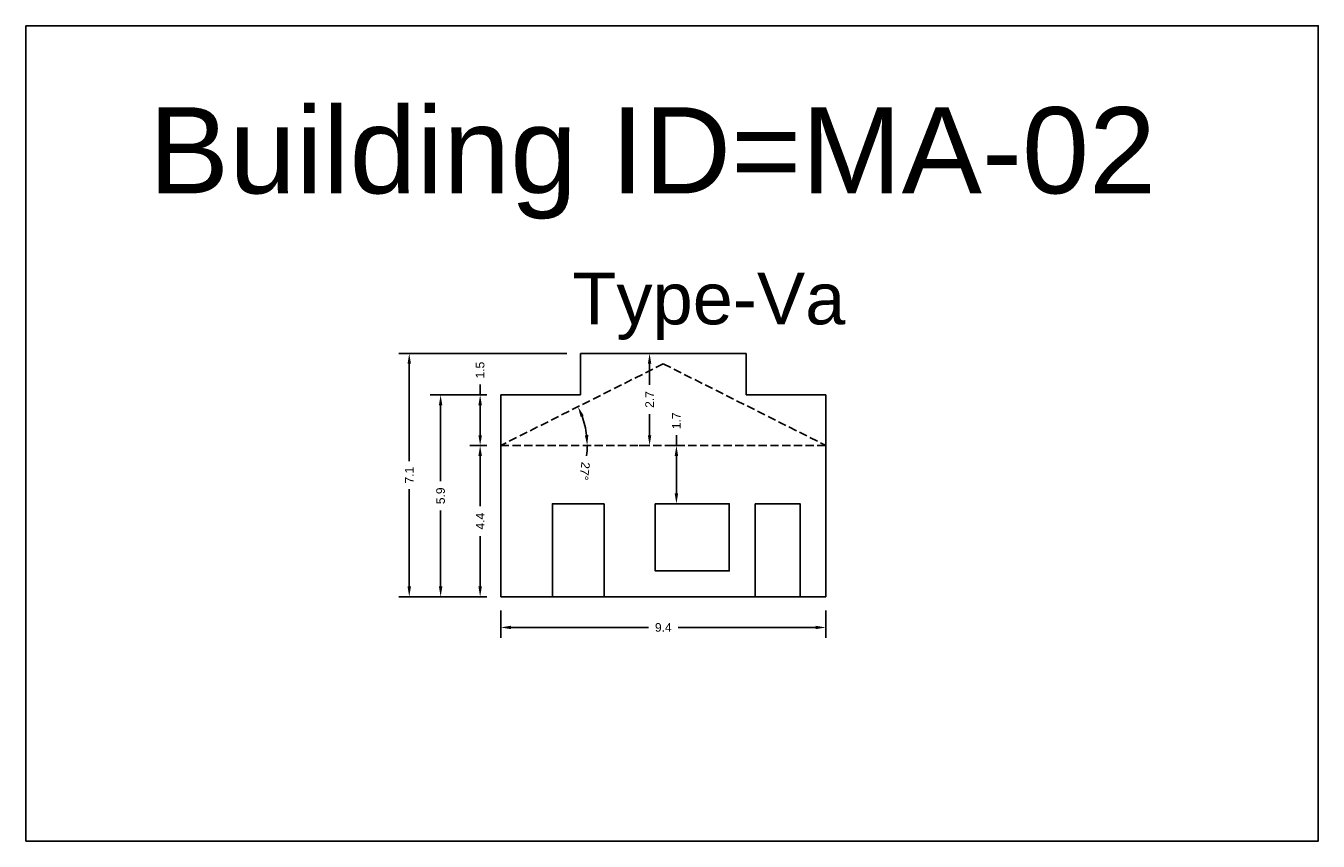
# Model space of a CAD drawing. Header units: metres. Extents: x 3416649 to 3417100, y -6712966 to -6712690.
# Tile 24 of 72: x 3416692 to 3416730, y -6712714 to -6712690. Entities that reach past the tile are written whole.
import ezdxf

# ---------------------------------------------------------------- set-up
doc = ezdxf.new("R2010")
doc.units = ezdxf.units.M
doc.linetypes.add('ACAD_ISO02W100', pattern=[15, 12, -3])
doc.layers.add('Dotted', color=7, linetype='ACAD_ISO02W100', plot=False)
doc.styles.get("Standard").update_dxf_attribs({"font": 'arial.ttf'})
doc.dimstyles.new('ISO-25', dxfattribs={"dimtxt": 0.25, "dimasz": 0.3, "dimexe": 0.3, "dimexo": 0.4, "dimgap": 0.2, "dimtad": 0, "dimdec": 1, "dimdsep": 46, "dimtxsty": 'Standard', "dimcen": 2.5, "dimadec": 0, "dimazin": 0, "dimtfac": 1, "dimtdec": 1, "dimtmove": 0, "dimatfit": 3, "dimfxl": 1, "dimarcsym": 0})

# ---------------------------------------------------------------- blocks, each defined once
blk = doc.blocks.new('*D11')
at = {"color": 0, "lineweight": -2, "transparency": 16777216}
for start, end in [(6.8553, 19.8311), (353.1447, 0)]:
    blk.add_arc((3416705.959, -6712702.259), 2.509, start, end, dxfattribs=at)
at = {"color": 0, "transparency": 16777216}
for points in [[(3416708.273, -6712701.427), (3416708.365, -6712701.388), (3416708.2, -6712701.132)], [(3416708.5, -6712701.956), (3416708.4, -6712701.962), (3416708.468, -6712702.259)]]:
    blk.add_solid(points, dxfattribs=at)
at = {"layer": 'Defpoints', "color": 0, "transparency": 16777216}
for p in [(3416710.674, -6712699.889), (3416708.348, -6712701.492), (3416705.959, -6712702.259), (3416705.959, -6712702.259), (3416715.389, -6712702.259)]:
    blk.add_point(p, dxfattribs=at)
at = {"color": 0, "transparency": 16777216, "insert": (3416708.396, -6712703.002), "char_height": 0.25, "attachment_point": 5, "rotation": 263.1447}
blk.add_mtext('27°', dxfattribs=at)
blk = doc.blocks.new('*D12')
at = {"color": 0, "lineweight": -2, "transparency": 16777216}
for p, q in [((3416711.055, -6712702.259), (3416711.055, -6712701.959)), ((3416711.114, -6712702.259), (3416710.755, -6712702.259)), ((3416711.055, -6712703.649), (3416711.055, -6712702.559)), ((3416711.114, -6712703.949), (3416710.755, -6712703.949))]:
    blk.add_line(p, q, dxfattribs=at)
at = {"color": 0, "transparency": 16777216}
for points in [[(3416711.005, -6712702.559), (3416711.105, -6712702.559), (3416711.055, -6712702.259)], [(3416711.005, -6712703.649), (3416711.105, -6712703.649), (3416711.055, -6712703.949)]]:
    blk.add_solid(points, dxfattribs=at)
at = {"layer": 'Defpoints', "color": 0, "transparency": 16777216}
for p in [(3416711.055, -6712702.259), (3416711.514, -6712702.259), (3416711.514, -6712703.949)]:
    blk.add_point(p, dxfattribs=at)
at = {"color": 0, "transparency": 16777216, "insert": (3416711.055, -6712701.543), "char_height": 0.25, "attachment_point": 5, "rotation": 90}
blk.add_mtext('1.7', dxfattribs=at)
blk = doc.blocks.new('*D13')
at = {"color": 0, "lineweight": -2, "transparency": 16777216}
for p, q in [((3416705.559, -6712702.259), (3416705.063, -6712702.259)), ((3416705.363, -6712702.559), (3416705.363, -6712704.022)), ((3416705.363, -6712706.349), (3416705.363, -6712704.886)), ((3416705.559, -6712706.649), (3416705.063, -6712706.649))]:
    blk.add_line(p, q, dxfattribs=at)
at = {"color": 0, "transparency": 16777216}
for points in [[(3416705.313, -6712702.559), (3416705.413, -6712702.559), (3416705.363, -6712702.259)], [(3416705.313, -6712706.349), (3416705.413, -6712706.349), (3416705.363, -6712706.649)]]:
    blk.add_solid(points, dxfattribs=at)
at = {"layer": 'Defpoints', "color": 0, "transparency": 16777216}
for p in [(3416705.363, -6712702.259), (3416705.959, -6712702.259), (3416705.959, -6712706.649)]:
    blk.add_point(p, dxfattribs=at)
at = {"color": 0, "transparency": 16777216, "insert": (3416705.363, -6712704.454), "char_height": 0.25, "attachment_point": 5, "rotation": 90}
blk.add_mtext('4.4', dxfattribs=at)
blk = doc.blocks.new('*D14')
at = {"color": 0, "lineweight": -2, "transparency": 16777216}
for p, q in [((3416705.559, -6712700.789), (3416703.916, -6712700.789)), ((3416704.216, -6712701.089), (3416704.216, -6712703.291)), ((3416704.216, -6712706.349), (3416704.216, -6712704.147)), ((3416705.559, -6712706.649), (3416703.916, -6712706.649))]:
    blk.add_line(p, q, dxfattribs=at)
at = {"color": 0, "transparency": 16777216}
for points in [[(3416704.166, -6712701.089), (3416704.266, -6712701.089), (3416704.216, -6712700.789)], [(3416704.166, -6712706.349), (3416704.266, -6712706.349), (3416704.216, -6712706.649)]]:
    blk.add_solid(points, dxfattribs=at)
at = {"layer": 'Defpoints', "color": 0, "transparency": 16777216}
for p in [(3416704.216, -6712700.789), (3416705.959, -6712700.789), (3416705.959, -6712706.649)]:
    blk.add_point(p, dxfattribs=at)
at = {"color": 0, "transparency": 16777216, "insert": (3416704.216, -6712703.719), "char_height": 0.25, "attachment_point": 5, "rotation": 90}
blk.add_mtext('5.9', dxfattribs=at)
blk = doc.blocks.new('*D15')
at = {"color": 0, "lineweight": -2, "transparency": 16777216}
for p, q in [((3416707.874, -6712699.589), (3416703.007, -6712699.589)), ((3416703.307, -6712699.889), (3416703.307, -6712702.716)), ((3416703.307, -6712706.349), (3416703.307, -6712703.521)), ((3416705.559, -6712706.649), (3416703.007, -6712706.649))]:
    blk.add_line(p, q, dxfattribs=at)
at = {"color": 0, "transparency": 16777216}
for points in [[(3416703.257, -6712699.889), (3416703.357, -6712699.889), (3416703.307, -6712699.589)], [(3416703.257, -6712706.349), (3416703.357, -6712706.349), (3416703.307, -6712706.649)]]:
    blk.add_solid(points, dxfattribs=at)
at = {"layer": 'Defpoints', "color": 0, "transparency": 16777216}
for p in [(3416703.307, -6712699.589), (3416708.274, -6712699.589), (3416705.959, -6712706.649)]:
    blk.add_point(p, dxfattribs=at)
at = {"color": 0, "transparency": 16777216, "insert": (3416703.307, -6712703.119), "char_height": 0.25, "attachment_point": 5, "rotation": 90}
blk.add_mtext('7.1', dxfattribs=at)
blk = doc.blocks.new('*D16')
at = {"color": 0, "lineweight": -2, "transparency": 16777216}
for p, q in [((3416705.363, -6712700.789), (3416705.363, -6712700.489)), ((3416705.559, -6712700.789), (3416705.063, -6712700.789)), ((3416705.363, -6712701.959), (3416705.363, -6712701.089)), ((3416705.559, -6712702.259), (3416705.063, -6712702.259))]:
    blk.add_line(p, q, dxfattribs=at)
at = {"color": 0, "transparency": 16777216}
for points in [[(3416705.313, -6712701.089), (3416705.413, -6712701.089), (3416705.363, -6712700.789)], [(3416705.313, -6712701.959), (3416705.413, -6712701.959), (3416705.363, -6712702.259)]]:
    blk.add_solid(points, dxfattribs=at)
at = {"layer": 'Defpoints', "color": 0, "transparency": 16777216}
for p in [(3416705.363, -6712700.789), (3416705.959, -6712700.789), (3416705.959, -6712702.259)]:
    blk.add_point(p, dxfattribs=at)
at = {"color": 0, "transparency": 16777216, "insert": (3416705.363, -6712700.072), "char_height": 0.25, "attachment_point": 5, "rotation": 90}
blk.add_mtext('1.5', dxfattribs=at)
blk = doc.blocks.new('*D17')
at = {"color": 0, "lineweight": -2, "transparency": 16777216}
for p, q in [((3416710.274, -6712699.589), (3416709.976, -6712699.589)), ((3416710.276, -6712699.889), (3416710.276, -6712700.494)), ((3416710.276, -6712701.959), (3416710.276, -6712701.353)), ((3416710.274, -6712702.259), (3416709.976, -6712702.259))]:
    blk.add_line(p, q, dxfattribs=at)
at = {"color": 0, "transparency": 16777216}
for points in [[(3416710.226, -6712699.889), (3416710.326, -6712699.889), (3416710.276, -6712699.589)], [(3416710.226, -6712701.959), (3416710.326, -6712701.959), (3416710.276, -6712702.259)]]:
    blk.add_solid(points, dxfattribs=at)
at = {"layer": 'Defpoints', "color": 0, "transparency": 16777216}
for p in [(3416710.674, -6712699.589), (3416710.276, -6712702.259), (3416710.674, -6712702.259)]:
    blk.add_point(p, dxfattribs=at)
at = {"color": 0, "transparency": 16777216, "insert": (3416710.276, -6712700.924), "char_height": 0.25, "attachment_point": 5, "rotation": 90}
blk.add_mtext('2.7', dxfattribs=at)
blk = doc.blocks.new('*D18')
at = {"color": 0, "lineweight": -2, "transparency": 16777216}
for p, q in [((3416705.959, -6712707.049), (3416705.959, -6712707.838)), ((3416715.389, -6712707.049), (3416715.389, -6712707.838)), ((3416706.259, -6712707.538), (3416710.247, -6712707.538)), ((3416715.089, -6712707.538), (3416711.101, -6712707.538))]:
    blk.add_line(p, q, dxfattribs=at)
at = {"color": 0, "transparency": 16777216}
for points in [[(3416706.259, -6712707.488), (3416706.259, -6712707.588), (3416705.959, -6712707.538)], [(3416715.089, -6712707.488), (3416715.089, -6712707.588), (3416715.389, -6712707.538)]]:
    blk.add_solid(points, dxfattribs=at)
at = {"layer": 'Defpoints', "color": 0, "transparency": 16777216}
for p in [(3416705.959, -6712706.649), (3416715.389, -6712706.649), (3416715.389, -6712707.538)]:
    blk.add_point(p, dxfattribs=at)
at = {"color": 0, "transparency": 16777216, "insert": (3416710.674, -6712707.538), "char_height": 0.25, "attachment_point": 5}
blk.add_mtext('9.4', dxfattribs=at)

msp = doc.modelspace()

# ---------------------------------------------------------------- linework, layer by layer
for points in [[(3416692.187, -6712690.082), (3416729.666, -6712690.082), (3416729.666, -6712713.738), (3416692.187, -6712713.738)], [(3416708.959, -6712703.949), (3416707.459, -6712703.949), (3416707.459, -6712706.649), (3416708.959, -6712706.649)], [(3416710.439, -6712703.949), (3416712.589, -6712703.949), (3416712.589, -6712705.899), (3416710.439, -6712705.899)], [(3416713.339, -6712703.949), (3416714.639, -6712703.949), (3416714.639, -6712706.649), (3416713.339, -6712706.649)]]:
    msp.add_lwpolyline(points, close=True)
for points in [[(3416708.274, -6712699.589), (3416713.074, -6712699.589)], [(3416708.274, -6712699.589), (3416708.274, -6712700.789)], [(3416713.074, -6712699.589), (3416713.074, -6712700.789)], [(3416705.959, -6712700.789), (3416708.274, -6712700.789)], [(3416705.959, -6712700.789), (3416705.959, -6712706.649)], [(3416713.074, -6712700.789), (3416715.389, -6712700.789)], [(3416715.389, -6712700.789), (3416715.389, -6712706.649)], [(3416707.459, -6712703.949), (3416708.959, -6712703.949)], [(3416707.459, -6712703.949), (3416707.459, -6712706.649)], [(3416708.959, -6712703.949), (3416708.959, -6712706.649)], [(3416710.439, -6712703.949), (3416710.439, -6712705.899)], [(3416712.589, -6712703.949), (3416710.439, -6712703.949)], [(3416712.589, -6712703.949), (3416712.589, -6712705.899)], [(3416713.339, -6712703.949), (3416713.339, -6712706.649)], [(3416713.339, -6712703.949), (3416714.639, -6712703.949)], [(3416714.639, -6712703.949), (3416714.639, -6712706.649)], [(3416712.589, -6712705.899), (3416710.439, -6712705.899)], [(3416705.959, -6712706.649), (3416715.389, -6712706.649)]]:
    msp.add_lwpolyline(points)
at = {"layer": 'Dotted', "ltscale": 0.02}
for points in [[(3416710.674, -6712699.889), (3416705.959, -6712702.259)], [(3416710.674, -6712699.889), (3416715.389, -6712702.259)], [(3416705.959, -6712702.259), (3416715.389, -6712702.259)]]:
    msp.add_lwpolyline(points, dxfattribs=at)

# ---------------------------------------------------------------- texts
at = {"attachment_point": 1}
for s, width, insert, char_height in [('Building ID=MA-02', 67.86454, (3416695.751, -6712692.443), 2.5), ('Type-Va ', 9.99112, (3416708.035, -6712697.243), 1.5)]:
    msp.add_mtext_dynamic_manual_height_columns(s, width=width, gutter_width=12.5, heights=[0.517], dxfattribs=dict(at, insert=insert, char_height=char_height))

# ---------------------------------------------------------------- dimensions: what is measured, and where the dimension line sits
for base, p1, p2, picture, middle in [((3416703.307, -6712699.589), (3416705.959, -6712706.649), (3416708.274, -6712699.589), '*D15', (3416703.307, -6712703.119)), ((3416710.276, -6712702.259), (3416710.674, -6712699.589), (3416710.674, -6712702.259), '*D17', (3416710.276, -6712700.924)), ((3416705.363, -6712700.789), (3416705.959, -6712702.259), (3416705.959, -6712700.789), '*D16', (3416705.363, -6712700.072)), ((3416704.216, -6712700.789), (3416705.959, -6712706.649), (3416705.959, -6712700.789), '*D14', (3416704.216, -6712703.719)), ((3416711.055, -6712702.259), (3416711.514, -6712703.949), (3416711.514, -6712702.259), '*D12', (3416711.055, -6712701.543)), ((3416705.363, -6712702.259), (3416705.959, -6712706.649), (3416705.959, -6712702.259), '*D13', (3416705.363, -6712704.454))]:
    dim = msp.add_linear_dim(base=base, p1=p1, p2=p2, angle=90, dimstyle='ISO-25')
    dim.commit()
    dim.dimension.update_dxf_attribs({"geometry": picture, "text_midpoint": middle})
dim = msp.add_angular_dim_2l(base=(3416708.348, -6712701.492), line1=((3416705.959, -6712702.259), (3416715.389, -6712702.259)), line2=((3416710.674, -6712699.889), (3416705.959, -6712702.259)), dimstyle='ISO-25')
dim.commit()
dim.dimension.update_dxf_attribs({"geometry": '*D11', "text_midpoint": (3416708.396, -6712703.002)})
dim = msp.add_linear_dim(base=(3416715.389, -6712707.538), p1=(3416705.959, -6712706.649), p2=(3416715.389, -6712706.649), dimstyle='ISO-25')
dim.commit()
dim.dimension.update_dxf_attribs({"geometry": '*D18', "text_midpoint": (3416710.674, -6712707.538)})

doc.saveas('drawing.dxf')
